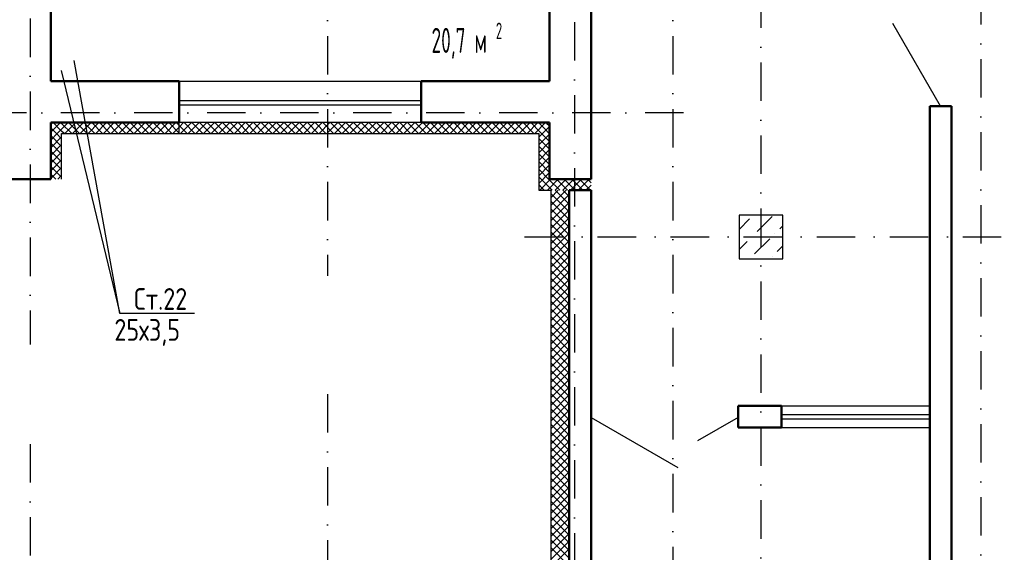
# Model space of a CAD drawing. Extents: x -1560602 to 321118, y -2308202 to -430103.
# Tile 73 of 104: x -1503254 to -1494215, y -2123111 to -2118219. Entities that reach past the tile are written whole.
import ezdxf
from ezdxf.enums import TextEntityAlignment as Align

# ---------------------------------------------------------------- set-up
doc = ezdxf.new("R2010")
doc.units = 0
doc.header["$MEASUREMENT"] = 0
doc.linetypes.add('Dot & Dashed', pattern=[670.277762, 352.777767, -176.388884, 0, -141.111112])
doc.linetypes.add('Штрихпунктирная', pattern=[0.670278, 0.352778, -0.176389, 0, -0.141111])
doc.layers.get('0').update_dxf_attribs({"color": 255, "linetype": 'CONTINUOUS'})
for name, color, linetype in [('Колонна', 7, 'CONTINUOUS'), ('колонна нижнего ряда', 1, 'CONTINUOUS'), ('Оси', 253, 'Dot & Dashed'), ('отделка', 240, 'CONTINUOUS'), ('Текст', 7, 'CONTINUOUS'), ('Утеплитель', 6, 'CONTINUOUS')]:
    doc.layers.add(name, color=color, linetype=linetype)
doc.layers.add('стены', color=5, linetype='CONTINUOUS', lineweight=50)
doc.styles.get("Standard").update_dxf_attribs({"font": 'spds.shx', "width": 0.7, "height": 250})

msp = doc.modelspace()

# ---------------------------------------------------------------- linework, layer by layer
at = {"color": 0}
for p, q in [((-1502335.2, -2120917.7, 0), (-1502753.6, -2118592.5, 0)), ((-1502875, -2118684.8, 0), (-1502335.2, -2120917.7, 0)), ((-1501650.8, -2120917.7, 0), (-1502335.2, -2120917.7, 0))]:
    msp.add_line(p, q, dxfattribs=at)
at = {"layer": 'Колонна', "color": 0, "linetype": 'Continuous'}
for p, q in [((-1496249.3, -2120014.8), (-1496649.3, -2120014.8)), ((-1496649.3, -2120014.8), (-1496649.3, -2120414.8)), ((-1496249.3, -2120414.8), (-1496249.3, -2120014.8)), ((-1496649.3, -2120414.8), (-1496249.3, -2120414.8)), ((-1496649.3, -2120414.8), (-1496249.3, -2120414.8))]:
    msp.add_line(p, q, dxfattribs=at)
at = {"layer": 'колонна нижнего ряда', "color": 0, "ltscale": 100}
for p, q in [((-1496649.3, -2120145), (-1496552.9, -2120048.6)), ((-1496483.9, -2120163.5), (-1496346, -2120025.6)), ((-1496323.1, -2120186.5), (-1496323.1, -2120186.5)), ((-1496277.1, -2120140.5), (-1496249.3, -2120112.7)), ((-1496649.3, -2120328.9), (-1496575.9, -2120255.4)), ((-1496529.9, -2120209.4), (-1496529.9, -2120209.4)), ((-1496506.9, -2120370.3), (-1496369, -2120232.4)), ((-1496300.1, -2120347.3), (-1496249.3, -2120296.6)), ((-1496346, -2120393.3), (-1496346, -2120393.3))]:
    msp.add_line(p, q, dxfattribs=at)
at = {"layer": 'Оси', "color": 0, "linetype": 'Штрихпунктирная', "lineweight": -3, "ltscale": 1000}
for p, q in [((-1500429.3, -2075464.8), (-1500429.3, -2120572.2)), ((-1497259.3, -2075464.8), (-1497259.3, -2128922.6)), ((-1494429.3, -2104503.8), (-1494429.3, -2132549.8)), ((-1498159.3, -2105504.8), (-1498159.3, -2128885.1)), ((-1496449.3, -2107214.8), (-1496449.3, -2132549.8)), ((-1503159.3, -2109494.5), (-1503159.3, -2121201.6)), ((-1497159.3, -2119074.8), (-1556614.5, -2119074.8)), ((-1498618.9, -2120214.8), (-1479114.3, -2120214.8)), ((-1500429.3, -2121659.3), (-1500429.3, -2132549.8)), ((-1503159.3, -2122118), (-1503159.3, -2132561.7))]:
    msp.add_line(p, q, dxfattribs=at)
at = {"layer": 'отделка', "color": 0, "ltscale": 100}
for p, q in [((-1494799.3, -2119014.8), (-1495239.3, -2118252.7)), ((-1501789.3, -2118784.8), (-1499569.3, -2118784.8)), ((-1501789.3, -2118960.1), (-1499569.3, -2118960.1)), ((-1501789.3, -2119000.1), (-1499569.3, -2119000.1)), ((-1499569.3, -2119164.8), (-1501789.3, -2119164.8)), ((-1498009.3, -2121871.3), (-1497212.6, -2122331.3)), ((-1496659.3, -2121871.3), (-1497031.7, -2122086.3)), ((-1496259.3, -2121844.8), (-1494899.3, -2121844.8)), ((-1496259.3, -2121884.8), (-1494899.3, -2121884.8))]:
    msp.add_line(p, q, dxfattribs=at)
at = {"layer": 'отделка', "color": 0, "linetype": 'Continuous'}
for p, q in [((-1496259.3, -2121764.8), (-1494899.3, -2121764.8)), ((-1496259.3, -2121964.8), (-1494899.3, -2121964.8))]:
    msp.add_line(p, q, dxfattribs=at)
at = {"layer": 'стены', "color": 0, "linetype": 'Continuous'}
for p, q in [((-1498009.3, -2118784.8), (-1498009.3, -2112384.5)), ((-1498389.3, -2114194.5), (-1498389.3, -2118784.8)), ((-1502969.3, -2117874.8), (-1502969.3, -2118384.8)), ((-1502969.3, -2118784.8), (-1502969.3, -2118384.8)), ((-1501789.3, -2118784.8), (-1502969.3, -2118784.8)), ((-1501789.3, -2119094.8), (-1501789.3, -2118784.8)), ((-1499569.3, -2119094.8), (-1499569.3, -2118784.8)), ((-1498389.3, -2118784.8), (-1499569.3, -2118784.8)), ((-1498009.3, -2119684.8), (-1498009.3, -2118784.8)), ((-1501789.3, -2119164.8), (-1501789.3, -2119094.8)), ((-1499569.3, -2119164.8), (-1499569.3, -2119094.8)), ((-1499569.3, -2119164.8), (-1499569.3, -2119094.8)), ((-1502969.3, -2119164.8), (-1502969.3, -2119684.8)), ((-1502969.3, -2119164.8), (-1501789.3, -2119164.8)), ((-1499569.3, -2119164.8), (-1498389.3, -2119164.8)), ((-1498389.3, -2119164.8), (-1498389.3, -2119684.8)), ((-1503349.3, -2119684.8), (-1502969.3, -2119684.8)), ((-1498389.3, -2119684.8), (-1498009.3, -2119684.8))]:
    msp.add_line(p, q, dxfattribs=at)
at = {"layer": 'стены', "color": 0, "ltscale": 100}
for p, q in [((-1494899.3, -2119014.8), (-1494699.3, -2119014.8)), ((-1494899.3, -2123314.8), (-1494899.3, -2119014.8)), ((-1494699.3, -2123314.8), (-1494699.3, -2119014.8)), ((-1498209.3, -2119784.8), (-1498209.3, -2123314.8)), ((-1498009.3, -2119784.8), (-1498209.3, -2119784.8)), ((-1498009.3, -2120214.8), (-1498009.3, -2119784.8)), ((-1498009.3, -2123314.8), (-1498009.3, -2120214.8)), ((-1496659.3, -2121764.8), (-1496259.3, -2121764.8)), ((-1496659.3, -2121964.8), (-1496659.3, -2121764.8)), ((-1496259.3, -2121764.8), (-1496259.3, -2121964.8)), ((-1496259.3, -2121964.8), (-1496659.3, -2121964.8))]:
    msp.add_line(p, q, dxfattribs=at)
at = {"layer": 'Утеплитель', "color": 0, "linetype": 'Continuous'}
for p, q in [((-1502969.3, -2119182.8), (-1502968.9, -2119182.4)), ((-1502968.9, -2119182.4), (-1502951.3, -2119164.8)), ((-1502869.3, -2119242.5), (-1502947, -2119164.8)), ((-1502930.2, -2119214.4), (-1502880.6, -2119164.8)), ((-1502869.3, -2119171.7), (-1502876.3, -2119164.8)), ((-1502869.3, -2119224.2), (-1502809.9, -2119164.8)), ((-1502776.3, -2119264.8), (-1502869.3, -2119171.7)), ((-1502839.2, -2119264.8), (-1502739.2, -2119164.8)), ((-1502705.5, -2119264.8), (-1502805.5, -2119164.8)), ((-1502768.5, -2119264.8), (-1502668.5, -2119164.8)), ((-1502634.8, -2119264.8), (-1502734.8, -2119164.8)), ((-1502697.8, -2119264.8), (-1502597.8, -2119164.8)), ((-1502564.1, -2119264.8), (-1502664.1, -2119164.8)), ((-1502627.1, -2119264.8), (-1502527.1, -2119164.8)), ((-1502493.4, -2119264.8), (-1502593.4, -2119164.8)), ((-1502556.4, -2119264.8), (-1502456.4, -2119164.8)), ((-1502422.7, -2119264.8), (-1502522.7, -2119164.8)), ((-1502485.6, -2119264.8), (-1502385.6, -2119164.8)), ((-1502352, -2119264.8), (-1502452, -2119164.8)), ((-1502414.9, -2119264.8), (-1502314.9, -2119164.8)), ((-1502281.3, -2119264.8), (-1502381.3, -2119164.8)), ((-1502344.2, -2119264.8), (-1502244.2, -2119164.8)), ((-1502210.6, -2119264.8), (-1502310.6, -2119164.8)), ((-1502273.5, -2119264.8), (-1502173.5, -2119164.8)), ((-1502139.9, -2119264.8), (-1502239.9, -2119164.8)), ((-1502202.8, -2119264.8), (-1502102.8, -2119164.8)), ((-1502069.2, -2119264.8), (-1502169.2, -2119164.8)), ((-1502132.1, -2119264.8), (-1502032.1, -2119164.8)), ((-1501998.4, -2119264.8), (-1502098.4, -2119164.8)), ((-1502061.4, -2119264.8), (-1501961.4, -2119164.8)), ((-1501927.7, -2119264.8), (-1502027.7, -2119164.8)), ((-1501990.7, -2119264.8), (-1501890.7, -2119164.8)), ((-1501857, -2119264.8), (-1501957, -2119164.8)), ((-1501920, -2119264.8), (-1501820, -2119164.8)), ((-1501789.3, -2119261.8), (-1501886.3, -2119164.8)), ((-1501789.3, -2119191.1), (-1501815.6, -2119164.8)), ((-1501789.3, -2119264.8), (-1501789.3, -2119164.8)), ((-1501789.3, -2119264.8), (-1501789.3, -2119164.8)), ((-1501789.3, -2119204.9), (-1501749.3, -2119164.8)), ((-1501715.6, -2119264.8), (-1501789.3, -2119191.1)), ((-1501778.5, -2119264.8), (-1501678.5, -2119164.8)), ((-1501644.9, -2119264.8), (-1501744.9, -2119164.8)), ((-1501707.8, -2119264.8), (-1501607.8, -2119164.8)), ((-1501574.2, -2119264.8), (-1501674.2, -2119164.8)), ((-1501637.1, -2119264.8), (-1501537.1, -2119164.8)), ((-1501503.5, -2119264.8), (-1501603.5, -2119164.8)), ((-1501566.4, -2119264.8), (-1501466.4, -2119164.8)), ((-1501432.8, -2119264.8), (-1501532.8, -2119164.8)), ((-1501495.7, -2119264.8), (-1501395.7, -2119164.8)), ((-1501362, -2119264.8), (-1501462, -2119164.8)), ((-1501425, -2119264.8), (-1501325, -2119164.8)), ((-1501291.3, -2119264.8), (-1501391.3, -2119164.8)), ((-1501354.3, -2119264.8), (-1501254.3, -2119164.8)), ((-1501220.6, -2119264.8), (-1501320.6, -2119164.8)), ((-1501283.6, -2119264.8), (-1501183.6, -2119164.8)), ((-1501149.9, -2119264.8), (-1501249.9, -2119164.8)), ((-1501212.9, -2119264.8), (-1501112.9, -2119164.8)), ((-1501079.2, -2119264.8), (-1501179.2, -2119164.8)), ((-1501142.1, -2119264.8), (-1501042.1, -2119164.8)), ((-1501008.5, -2119264.8), (-1501108.5, -2119164.8)), ((-1501071.4, -2119264.8), (-1500971.4, -2119164.8)), ((-1500937.8, -2119264.8), (-1501037.8, -2119164.8)), ((-1501000.7, -2119264.8), (-1500900.7, -2119164.8)), ((-1500867.1, -2119264.8), (-1500967.1, -2119164.8)), ((-1500930, -2119264.8), (-1500830, -2119164.8)), ((-1500796.4, -2119264.8), (-1500896.4, -2119164.8)), ((-1500859.3, -2119264.8), (-1500759.3, -2119164.8)), ((-1500725.6, -2119264.8), (-1500825.6, -2119164.8)), ((-1500788.6, -2119264.8), (-1500688.6, -2119164.8)), ((-1500654.9, -2119264.8), (-1500754.9, -2119164.8)), ((-1500717.9, -2119264.8), (-1500617.9, -2119164.8)), ((-1500584.2, -2119264.8), (-1500684.2, -2119164.8)), ((-1500647.2, -2119264.8), (-1500547.2, -2119164.8)), ((-1500513.5, -2119264.8), (-1500613.5, -2119164.8)), ((-1500576.5, -2119264.8), (-1500476.5, -2119164.8)), ((-1500442.8, -2119264.8), (-1500542.8, -2119164.8)), ((-1500505.7, -2119264.8), (-1500405.7, -2119164.8)), ((-1500372.1, -2119264.8), (-1500472.1, -2119164.8)), ((-1500435, -2119264.8), (-1500335, -2119164.8)), ((-1500301.4, -2119264.8), (-1500401.4, -2119164.8)), ((-1500364.3, -2119264.8), (-1500264.3, -2119164.8)), ((-1500230.7, -2119264.8), (-1500330.7, -2119164.8)), ((-1500293.6, -2119264.8), (-1500193.6, -2119164.8)), ((-1500160, -2119264.8), (-1500260, -2119164.8)), ((-1500222.9, -2119264.8), (-1500122.9, -2119164.8)), ((-1500089.3, -2119264.8), (-1500189.3, -2119164.8)), ((-1500152.2, -2119264.8), (-1500052.2, -2119164.8)), ((-1500018.5, -2119264.8), (-1500118.5, -2119164.8)), ((-1500081.5, -2119264.8), (-1499981.5, -2119164.8)), ((-1499947.8, -2119264.8), (-1500047.8, -2119164.8)), ((-1500010.8, -2119264.8), (-1499910.8, -2119164.8)), ((-1499877.1, -2119264.8), (-1499977.1, -2119164.8)), ((-1499940.1, -2119264.8), (-1499840.1, -2119164.8)), ((-1499806.4, -2119264.8), (-1499906.4, -2119164.8)), ((-1499869.4, -2119264.8), (-1499769.4, -2119164.8)), ((-1499735.7, -2119264.8), (-1499835.7, -2119164.8)), ((-1499798.6, -2119264.8), (-1499698.6, -2119164.8)), ((-1499665, -2119264.8), (-1499765, -2119164.8)), ((-1499727.9, -2119264.8), (-1499627.9, -2119164.8)), ((-1499594.3, -2119264.8), (-1499694.3, -2119164.8)), ((-1499657.2, -2119264.8), (-1499557.2, -2119164.8)), ((-1499523.6, -2119264.8), (-1499623.6, -2119164.8)), ((-1499586.5, -2119264.8), (-1499486.5, -2119164.8)), ((-1499452.9, -2119264.8), (-1499552.9, -2119164.8)), ((-1499515.8, -2119264.8), (-1499415.8, -2119164.8)), ((-1499382.1, -2119264.8), (-1499482.1, -2119164.8)), ((-1499445.1, -2119264.8), (-1499345.1, -2119164.8)), ((-1499311.4, -2119264.8), (-1499411.4, -2119164.8)), ((-1499374.4, -2119264.8), (-1499274.4, -2119164.8)), ((-1499240.7, -2119264.8), (-1499340.7, -2119164.8)), ((-1499303.7, -2119264.8), (-1499203.7, -2119164.8)), ((-1499170, -2119264.8), (-1499270, -2119164.8)), ((-1499233, -2119264.8), (-1499133, -2119164.8)), ((-1499099.3, -2119264.8), (-1499199.3, -2119164.8)), ((-1499162.2, -2119264.8), (-1499062.2, -2119164.8)), ((-1499028.6, -2119264.8), (-1499128.6, -2119164.8)), ((-1499091.5, -2119264.8), (-1498991.5, -2119164.8)), ((-1498957.9, -2119264.8), (-1499057.9, -2119164.8)), ((-1499020.8, -2119264.8), (-1498920.8, -2119164.8)), ((-1498887.2, -2119264.8), (-1498987.2, -2119164.8)), ((-1498950.1, -2119264.8), (-1498850.1, -2119164.8)), ((-1498816.5, -2119264.8), (-1498916.5, -2119164.8)), ((-1498879.4, -2119264.8), (-1498779.4, -2119164.8)), ((-1498745.7, -2119264.8), (-1498845.7, -2119164.8)), ((-1498808.7, -2119264.8), (-1498708.7, -2119164.8)), ((-1498675, -2119264.8), (-1498775, -2119164.8)), ((-1498738, -2119264.8), (-1498638, -2119164.8)), ((-1498604.3, -2119264.8), (-1498704.3, -2119164.8)), ((-1498667.3, -2119264.8), (-1498567.3, -2119164.8)), ((-1498533.6, -2119264.8), (-1498633.6, -2119164.8)), ((-1498596.6, -2119264.8), (-1498496.6, -2119164.8)), ((-1498476.1, -2119251.6), (-1498562.9, -2119164.8)), ((-1498525.9, -2119264.8), (-1498425.9, -2119164.8)), ((-1498440.8, -2119216.2), (-1498492.2, -2119164.8)), ((-1498405.4, -2119180.9), (-1498421.5, -2119164.8)), ((-1498389.3, -2119197), (-1498405.4, -2119180.9)), ((-1502917.7, -2119264.8), (-1502969.3, -2119213.2)), ((-1502969.3, -2119253.5), (-1502930.2, -2119214.4)), ((-1502969.3, -2119324.2), (-1502909.9, -2119264.8)), ((-1502869.3, -2119383.9), (-1502969.3, -2119283.9)), ((-1502869.3, -2119313.2), (-1502917.7, -2119264.8)), ((-1502909.9, -2119264.8), (-1502891.5, -2119246.4)), ((-1502891.5, -2119246.4), (-1502869.3, -2119224.2)), ((-1502847, -2119264.8), (-1502869.3, -2119242.5)), ((-1502869.3, -2119684.8), (-1502869.3, -2119264.8)), ((-1502869.3, -2119264.8), (-1501789.3, -2119264.8)), ((-1501849.3, -2119264.8), (-1501789.3, -2119204.9)), ((-1501786.3, -2119264.8), (-1501789.3, -2119261.8)), ((-1501789.3, -2119264.8), (-1498489.3, -2119264.8)), ((-1498489.3, -2119299), (-1498389.3, -2119199)), ((-1498489.3, -2119264.8), (-1498489.3, -2119784.8)), ((-1498489.3, -2119369.7), (-1498389.3, -2119269.7)), ((-1498389.3, -2119338.4), (-1498476.1, -2119251.6)), ((-1498389.3, -2119267.7), (-1498440.8, -2119216.2)), ((-1502969.3, -2119394.9), (-1502869.3, -2119294.9)), ((-1502869.3, -2119454.6), (-1502969.3, -2119354.6)), ((-1502969.3, -2119465.6), (-1502869.3, -2119365.6)), ((-1498389.3, -2119409.1), (-1498489.3, -2119309.1)), ((-1498489.3, -2119440.4), (-1498389.3, -2119340.4)), ((-1502869.3, -2119525.3), (-1502969.3, -2119425.3)), ((-1502969.3, -2119536.3), (-1502869.3, -2119436.3)), ((-1498389.3, -2119479.8), (-1498489.3, -2119379.8)), ((-1498489.3, -2119511.1), (-1498389.3, -2119411.1)), ((-1498389.3, -2119550.5), (-1498489.3, -2119450.5)), ((-1502869.3, -2119596), (-1502969.3, -2119496)), ((-1502969.3, -2119607), (-1502869.3, -2119507)), ((-1498489.3, -2119581.8), (-1498389.3, -2119481.8)), ((-1498389.3, -2119621.2), (-1498489.3, -2119521.2)), ((-1498489.3, -2119652.5), (-1498389.3, -2119552.5)), ((-1502869.3, -2119666.7), (-1502969.3, -2119566.7)), ((-1502969.3, -2119677.8), (-1502869.3, -2119577.8)), ((-1502921.9, -2119684.8), (-1502969.3, -2119637.4)), ((-1502905.6, -2119684.8), (-1502869.3, -2119648.5)), ((-1498392.9, -2119688.4), (-1498489.3, -2119591.9)), ((-1498489.3, -2119723.2), (-1498389.3, -2119623.2)), ((-1498428.2, -2119723.7), (-1498489.3, -2119662.7)), ((-1498463.6, -2119759.1), (-1498489.3, -2119733.4)), ((-1498480.2, -2119784.8), (-1498380.2, -2119684.8)), ((-1498367.2, -2119784.8), (-1498428.2, -2119723.7)), ((-1498409.5, -2119784.8), (-1498309.5, -2119684.8)), ((-1498296.5, -2119784.8), (-1498392.9, -2119688.4)), ((-1498338.7, -2119784.8), (-1498238.7, -2119684.8)), ((-1498225.7, -2119784.8), (-1498325.7, -2119684.8)), ((-1498268, -2119784.8), (-1498168, -2119684.8)), ((-1498155, -2119784.8), (-1498255, -2119684.8)), ((-1498197.3, -2119784.8), (-1498097.3, -2119684.8)), ((-1498084.3, -2119784.8), (-1498184.3, -2119684.8)), ((-1498126.6, -2119784.8), (-1498026.6, -2119684.8)), ((-1498013.6, -2119784.8), (-1498113.6, -2119684.8)), ((-1498055.9, -2119784.8), (-1498009.3, -2119738.2)), ((-1498009.3, -2119718.4), (-1498042.9, -2119684.8)), ((-1498489.3, -2119784.8), (-1498379.3, -2119784.8)), ((-1498437.9, -2119784.8), (-1498463.6, -2119759.1)), ((-1498379.3, -2119784.8), (-1498379.3, -2128174.8)), ((-1498379.3, -2119854.7), (-1498309.5, -2119784.8)), ((-1498379.3, -2119925.4), (-1498238.7, -2119784.8)), ((-1498209.3, -2119984.1), (-1498379.3, -2119814.1)), ((-1498379.3, -2119996.1), (-1498209.3, -2119826.1)), ((-1498209.3, -2119913.4), (-1498337.9, -2119784.8)), ((-1498209.3, -2119842.7), (-1498267.2, -2119784.8)), ((-1498209.3, -2120054.8), (-1498379.3, -2119884.8)), ((-1498379.3, -2120066.8), (-1498209.3, -2119896.8)), ((-1498209.3, -2120125.5), (-1498379.3, -2119955.5)), ((-1498379.3, -2120137.5), (-1498209.3, -2119967.5)), ((-1498209.3, -2120196.2), (-1498379.3, -2120026.2)), ((-1498379.3, -2120208.2), (-1498209.3, -2120038.2)), ((-1498209.3, -2120266.9), (-1498379.3, -2120096.9)), ((-1498379.3, -2120278.9), (-1498209.3, -2120108.9)), ((-1498209.3, -2120337.6), (-1498379.3, -2120167.6)), ((-1498379.3, -2120349.6), (-1498209.3, -2120179.6)), ((-1498209.3, -2120408.3), (-1498379.3, -2120238.3)), ((-1498379.3, -2120420.3), (-1498209.3, -2120250.3)), ((-1498209.3, -2120479.1), (-1498379.3, -2120309.1)), ((-1498379.3, -2120491.1), (-1498209.3, -2120321.1)), ((-1498209.3, -2120549.8), (-1498379.3, -2120379.8)), ((-1498379.3, -2120561.8), (-1498209.3, -2120391.8)), ((-1498209.3, -2120620.5), (-1498379.3, -2120450.5)), ((-1498379.3, -2120632.5), (-1498209.3, -2120462.5)), ((-1498209.3, -2120691.2), (-1498379.3, -2120521.2)), ((-1498379.3, -2120703.2), (-1498209.3, -2120533.2)), ((-1498209.3, -2120761.9), (-1498379.3, -2120591.9)), ((-1498379.3, -2120773.9), (-1498209.3, -2120603.9)), ((-1498209.3, -2120832.6), (-1498379.3, -2120662.6)), ((-1498379.3, -2120844.6), (-1498209.3, -2120674.6)), ((-1498209.3, -2120903.3), (-1498379.3, -2120733.3)), ((-1498379.3, -2120915.3), (-1498209.3, -2120745.3)), ((-1498209.3, -2120974), (-1498379.3, -2120804)), ((-1498379.3, -2120986), (-1498209.3, -2120816)), ((-1498209.3, -2121044.7), (-1498379.3, -2120874.7)), ((-1498379.3, -2121056.7), (-1498209.3, -2120886.7)), ((-1498209.3, -2121115.4), (-1498379.3, -2120945.4)), ((-1498379.3, -2121127.5), (-1498209.3, -2120957.5)), ((-1498209.3, -2121186.2), (-1498379.3, -2121016.2)), ((-1498379.3, -2121198.2), (-1498209.3, -2121028.2)), ((-1498209.3, -2121256.9), (-1498379.3, -2121086.9)), ((-1498379.3, -2121268.9), (-1498209.3, -2121098.9)), ((-1498209.3, -2121327.6), (-1498379.3, -2121157.6)), ((-1498379.3, -2121339.6), (-1498209.3, -2121169.6)), ((-1498209.3, -2121398.3), (-1498379.3, -2121228.3)), ((-1498379.3, -2121410.3), (-1498209.3, -2121240.3)), ((-1498209.3, -2121469), (-1498379.3, -2121299)), ((-1498379.3, -2121481), (-1498209.3, -2121311)), ((-1498209.3, -2121539.7), (-1498379.3, -2121369.7)), ((-1498379.3, -2121551.7), (-1498209.3, -2121381.7)), ((-1498209.3, -2121610.4), (-1498379.3, -2121440.4)), ((-1498379.3, -2121622.4), (-1498209.3, -2121452.4)), ((-1498209.3, -2121681.1), (-1498379.3, -2121511.1)), ((-1498379.3, -2121693.1), (-1498209.3, -2121523.1)), ((-1498209.3, -2121751.8), (-1498379.3, -2121581.8)), ((-1498379.3, -2121763.8), (-1498209.3, -2121593.8)), ((-1498209.3, -2121822.6), (-1498379.3, -2121652.6)), ((-1498379.3, -2121834.6), (-1498209.3, -2121664.6)), ((-1498209.3, -2121893.3), (-1498379.3, -2121723.3)), ((-1498379.3, -2121905.3), (-1498209.3, -2121735.3)), ((-1498209.3, -2121964), (-1498379.3, -2121794)), ((-1498379.3, -2121976), (-1498209.3, -2121806)), ((-1498209.3, -2122034.7), (-1498379.3, -2121864.7)), ((-1498379.3, -2122046.7), (-1498209.3, -2121876.7)), ((-1498209.3, -2122105.4), (-1498379.3, -2121935.4)), ((-1498379.3, -2122117.4), (-1498209.3, -2121947.4)), ((-1498209.3, -2122176.1), (-1498379.3, -2122006.1)), ((-1498379.3, -2122188.1), (-1498209.3, -2122018.1)), ((-1498209.3, -2122246.8), (-1498379.3, -2122076.8)), ((-1498379.3, -2122258.8), (-1498209.3, -2122088.8)), ((-1498209.3, -2122317.5), (-1498379.3, -2122147.5)), ((-1498379.3, -2122329.5), (-1498209.3, -2122159.5)), ((-1498209.3, -2122388.2), (-1498379.3, -2122218.2)), ((-1498379.3, -2122400.2), (-1498209.3, -2122230.2)), ((-1498209.3, -2122459), (-1498379.3, -2122289)), ((-1498379.3, -2122471), (-1498209.3, -2122301)), ((-1498209.3, -2122529.7), (-1498379.3, -2122359.7)), ((-1498379.3, -2122541.7), (-1498209.3, -2122371.7)), ((-1498209.3, -2122600.4), (-1498379.3, -2122430.4)), ((-1498379.3, -2122612.4), (-1498209.3, -2122442.4)), ((-1498209.3, -2122671.1), (-1498379.3, -2122501.1)), ((-1498379.3, -2122683.1), (-1498209.3, -2122513.1)), ((-1498209.3, -2122741.8), (-1498379.3, -2122571.8)), ((-1498379.3, -2122753.8), (-1498209.3, -2122583.8)), ((-1498209.3, -2122812.5), (-1498379.3, -2122642.5)), ((-1498379.3, -2122824.5), (-1498209.3, -2122654.5)), ((-1498209.3, -2122883.2), (-1498379.3, -2122713.2)), ((-1498379.3, -2122895.2), (-1498209.3, -2122725.2)), ((-1498209.3, -2122953.9), (-1498379.3, -2122783.9)), ((-1498379.3, -2122965.9), (-1498209.3, -2122795.9)), ((-1498209.3, -2123024.6), (-1498379.3, -2122854.6)), ((-1498379.3, -2123036.6), (-1498209.3, -2122866.6)), ((-1498209.3, -2123095.3), (-1498379.3, -2122925.3)), ((-1498379.3, -2123107.4), (-1498209.3, -2122937.4)), ((-1498209.3, -2123166.1), (-1498379.3, -2122996.1)), ((-1498379.3, -2123178.1), (-1498209.3, -2123008.1)), ((-1498209.3, -2123236.8), (-1498379.3, -2123066.8)), ((-1498379.3, -2123248.8), (-1498209.3, -2123078.8))]:
    msp.add_line(p, q, dxfattribs=at)

# ---------------------------------------------------------------- texts
at = {"color": 0}
msp.add_text('Ст.22', height=200, dxfattribs=at).set_placement((-1501960.4, -2120784, 0), align=Align.MIDDLE_CENTER)
msp.add_text('25х3,5', height=200, dxfattribs=at).set_placement((-1502385, -2121168.1))
at = {"layer": 'Текст', "color": 0, "linetype": 'Continuous', "width": 0.7}
for s, height, p in [('20,7 м', 230, (-1499473.8, -2118524.1)), ('2', 151.8, (-1498883, -2118397.6))]:
    msp.add_text(s, height=height, dxfattribs=at).set_placement(p)

doc.saveas('drawing.dxf')
